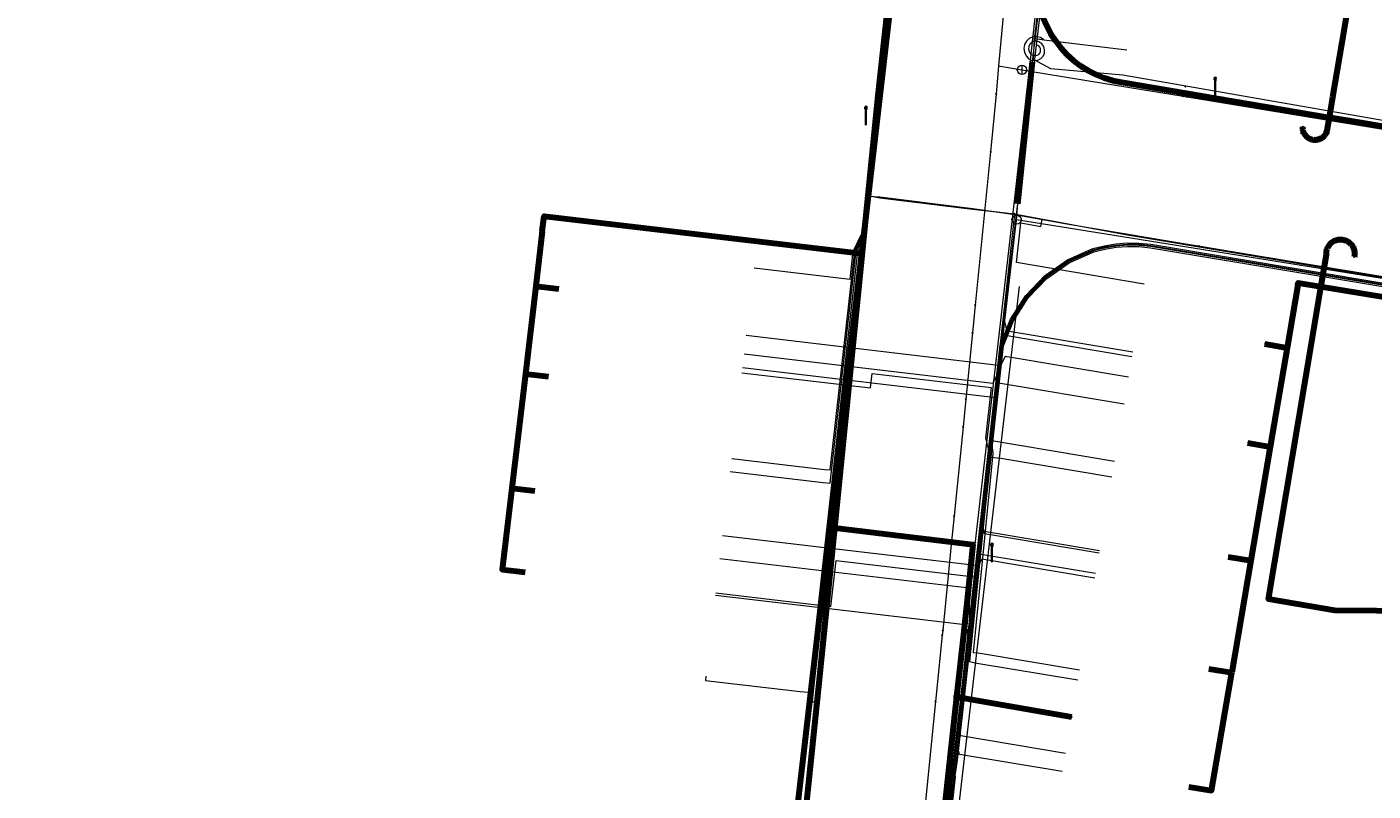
# Model space of a CAD drawing. Extents: x 152558 to 154479, y 462974 to 463683.
# Tile 68 of 256: x 152935 to 152993, y 463405 to 463438. Entities that reach past the tile are written whole.
import ezdxf
from ezdxf.enums import TextEntityAlignment as Align
from ezdxf.lldxf.tags import DXFTag

# ---------------------------------------------------------------- set-up
doc = ezdxf.new("R2010")
doc.units = 0
doc.header["$LTSCALE"] = 0.2
doc.layers.get('0').update_dxf_attribs({"linetype": 'CONTINUOUS'})
for name, color, linetype, lineweight in [('B-RO-KL-DATA_COAXIAAL_7_ZIGGO BV-G', 90, 'KL-DATA-N', 18), ('B-RO-KL-DATA_EUROFIBER NEDERLAND BV-G', 90, 'KL-DATA-N', 18), ('B-RO-KL-DATA_HULPSTUK_KPN BV-S', 90, 'CONTINUOUS', 25), ('B-RO-KL-DATA_HULPSTUK_REGGEFIBER OPERATOR BV-S', 90, 'CONTINUOUS', 25), ('B-RO-KL-DATA_KABELBED_KPN BV-G', 90, 'CONTINUOUS', 100), ('B-RO-KL-DATA_KABELBED_ZIGGO BV-G', 90, 'CONTINUOUS', 100), ('B-RO-KL-DATA_REGGEFIBER OPERATOR BV-G', 90, 'KL-DATA-N', 18), ('B-RO-KL-ET_LS_400 V_STEDIN NETBEHEER BV-G', 190, 'KL-LS-N', 18), ('B-RO-KL-ET_LS_GEMEENTE AMERSFOORT-S', 190, 'CONTINUOUS', 25), ('B-RO-KL-ET_MS_10 KV_STEDIN NETBEHEER BV-G', 130, 'KL-MS-N', 18), ('B-RO-KL-GAS_LD_ASBESTCEMENT_124_0.1 BAR_STEDIN NETBEHEER BV-G', 50, 'KL-GAS-LD-N', 18), ('B-RO-KL-GAS_LD_HULPSTUK_STEDIN NETBEHEER BV-S', 50, 'CONTINUOUS', 25), ('B-RO-KL-GAS_LD_KOPER_22_0.1 BAR_STEDIN NETBEHEER BV-G', 50, 'KL-GAS-LD-N', 18), ('B-RO-KL-GAS_LD_MANTELBUIS_ASBESTCEMENT_124_STEDIN NETBEHEER BV-G', 50, 'CONTINUOUS', 100), ('B-RO-KL-GAS_LD_PE_32_0.1 BAR_STEDIN NETBEHEER BV-G', 50, 'KL-GAS-LD-N', 18), ('B-RO-KL-GAS_LD_PVC_63_0.1 BAR_STEDIN NETBEHEER BV-G', 50, 'KL-GAS-LD-N', 18), ('B-RO-KL-WATER_100_VITENS-G', 170, 'KL-WATER-N', 18), ('B-RO-KL-WATER_HULPSTUK_VITENS-S', 170, 'CONTINUOUS', 25)]:
    doc.layers.add(name, color=color, linetype=linetype, lineweight=lineweight)
doc.styles.add('NLCS-ISO', font='NLCS-ISO.ttf')
tags = doc.linetypes.add('KL-DATA-N', pattern='A,4,-1,[101,NLCS.SHX,S=0.5,R=0,X=0,Y=0],-1,4,-1,["D",Standard,S=1,R=0,X=-0.25,Y=-0.5],-1.5', length=12.5).pattern_tags.tags
tags[18] = DXFTag(74, 10)
tags = doc.linetypes.add('KL-GAS-LD-N', pattern='A,4,-1,[69,NLCS.SHX,S=0.5,R=0,X=0,Y=0],-1,4,-1,["L",Standard,S=1,R=0,X=0.25,Y=-0.5],-2', length=13).pattern_tags.tags
tags[18] = DXFTag(74, 10)
tags = doc.linetypes.add('KL-LS-N', pattern='A,4,-1,[103,NLCS.SHX,S=0.75,R=0,X=0,Y=0],-1,4,-1,["L",Standard,S=1,R=0,X=0,Y=-0.5],-2', length=13).pattern_tags.tags
tags[18] = DXFTag(74, 10)
tags = doc.linetypes.add('KL-MS-N', pattern='A,4,-1,[103,NLCS.SHX,S=0.75,R=0,X=0,Y=0],-1,4,-1,["M",Standard,S=1,R=0,X=0,Y=-0.5],-2', length=13).pattern_tags.tags
tags[18] = DXFTag(74, 10)
doc.linetypes.add('KL-WATER-N', pattern='A,7,-0.5,[168,NLCS.SHX,S=0.75,R=0,X=0.75,Y=0],-2', length=9.5)

# ---------------------------------------------------------------- blocks, each defined once
blk = doc.blocks.new('SKL-WTB_HULP_T STUK-SO')
at = {"color": 0, "linetype": 'ByBlock', "lineweight": 18}
blk.add_circle((0, 0), 1, dxfattribs=at)
at = {"color": 0, "linetype": 'ByBlock', "lineweight": -2, "style": 'NLCS-ISO'}
blk.add_text('T', height=1, dxfattribs=at).set_placement((0, 0), align=Align.MIDDLE_CENTER)
at = {"color": 0, "linetype": 'ByBlock', "lineweight": 18, "style": 'NLCS-ISO', "flags": 1}
for tag, p in [('TYPE', (1.5, 0)), ('OMSCHRIJVING', (1.5, -3)), ('LABEL', (1.5, -1.5))]:
    blk.add_attdef(tag, p, '', height=1, dxfattribs=at)
blk = doc.blocks.new('SKL-WTB_HULP_OVERIG-SO')
at = {"color": 0, "linetype": 'ByBlock', "lineweight": 18}
for points in [[(-0.14, 0.14), (0.14, -0.14)], [(0.14, 0.14), (-0.14, -0.14)]]:
    blk.add_lwpolyline(points, dxfattribs=at)
at = {"color": 0, "linetype": 'ByBlock', "lineweight": 18, "style": 'NLCS-ISO', "flags": 1}
for tag, p in [('TYPE', (1.5, 0)), ('OMSCHRIJVING', (1.5, -3)), ('LABEL', (1.5, -1.5))]:
    blk.add_attdef(tag, p, '', height=1, dxfattribs=at)
blk = doc.blocks.new('SKL-WTB_HULP_AFSLUITER-SO')
at = {"color": 0, "linetype": 'ByBlock', "lineweight": 18}
blk.add_lwpolyline([(0, 0.8), (0, -0.8)], dxfattribs=at)
blk.add_circle((0, 0), 1, dxfattribs=at)
at = {"color": 0, "linetype": 'ByBlock', "lineweight": 18, "style": 'NLCS-ISO', "flags": 1}
for tag, p in [('TYPE', (1.5, 0)), ('OMSCHRIJVING', (1.5, -3)), ('LABEL', (1.5, -1.5))]:
    blk.add_attdef(tag, p, '', height=1, dxfattribs=at)
blk = doc.blocks.new('SKL-WTB_HULP_MOF-SO')
at = {"linetype": 'ByBlock', "lineweight": 18}
h = blk.add_hatch(color=0, dxfattribs=at)
h.dxf.hatch_style = 1
h.paths.add_polyline_path([(-0.5625, 0, 1), (0.5625, 0, 1)])
at = {"color": 0, "linetype": 'ByBlock', "lineweight": 18}
blk.add_circle((0, 0), 0.5625, dxfattribs=at)
at = {"color": 0, "linetype": 'ByBlock', "lineweight": 18, "style": 'NLCS-ISO', "flags": 1}
for tag, p in [('TYPE', (1.5, 0)), ('OMSCHRIJVING', (1.5, -3)), ('LABEL', (1.5, -1.5))]:
    blk.add_attdef(tag, p, '', height=1, dxfattribs=at)
blk = doc.blocks.new('SKL-ET_LS_MAST-SO')
for p, q in [((-0.05, 2.07), (0.05, 2.07)), ((-0.05, -2), (0.05, -2))]:
    blk.add_line(p, q)
for points in [[(-0.18, 1.76), (-0.22, 1.76), (-0.22, 1.84), (-0.18, 1.84), (-0.18, 1.79)], [(-0.18, 1.49), (-0.22, 1.49), (-0.22, 1.57), (-0.18, 1.57), (-0.18, 1.52)], [(-0.18, 1.79), (-0.05, 1.79)], [(-0.18, 1.76), (-0.05, 1.76)], [(-0.18, 1.52), (-0.05, 1.52)], [(-0.18, 1.49), (-0.05, 1.49)], [(-0.05, -2), (-0.05, 2.07)], [(0.05, -2), (0.05, 2.07)], [(0.18, 1.92), (0.05, 1.92)], [(0.18, 1.89), (0.05, 1.89)], [(0.18, 1.66), (0.05, 1.66)], [(0.18, 1.63), (0.05, 1.63)], [(0.18, 1.39), (0.05, 1.39)], [(0.18, 1.36), (0.05, 1.36)], [(0.18, 1.89), (0.22, 1.89), (0.22, 1.97), (0.18, 1.97), (0.18, 1.92)], [(0.18, 1.63), (0.22, 1.63), (0.22, 1.71), (0.18, 1.71), (0.18, 1.66)], [(0.18, 1.36), (0.22, 1.36), (0.22, 1.44), (0.18, 1.44), (0.18, 1.39)]]:
    blk.add_lwpolyline(points)

msp = doc.modelspace()

# ---------------------------------------------------------------- linework, layer by layer
at = {"layer": 'B-RO-KL-DATA_COAXIAAL_7_ZIGGO BV-G', "flags": 128}
for points in [[(152977.688, 463468.717), (152977.536, 463468.127), (152977.322, 463467.299), (152976.855, 463465.489), (152976.556, 463464.332), (152971.731, 463451.102), (152972.031, 463450.969), (152972.351, 463450.745), (152972.621, 463450.463), (152972.831, 463450.135), (152972.973, 463449.771), (152973.024, 463449.489), (152973.042, 463449.387), (152973.036, 463448.998), (152972.512, 463444.478), (152971.936, 463439.516), (152970.621, 463428.184), (152956.888, 463429.809), (152956.809, 463429.147), (152956.528, 463426.774), (152956.081, 463422.992), (152955.496, 463418.048), (152955.08, 463414.528), (152956.073, 463414.411)], [(152977.688, 463468.717), (152977.536, 463468.127), (152977.322, 463467.299), (152976.855, 463465.489), (152976.556, 463464.332), (152971.731, 463451.102), (152972.031, 463450.969), (152972.351, 463450.745), (152972.621, 463450.463), (152972.831, 463450.135), (152972.973, 463449.771), (152973.024, 463449.489), (152973.042, 463449.387), (152973.036, 463448.998), (152972.512, 463444.478), (152971.936, 463439.516), (152970.621, 463428.184), (152956.888, 463429.809), (152956.809, 463429.147), (152956.528, 463426.774), (152956.081, 463422.992), (152955.496, 463418.048), (152956.489, 463417.93)], [(152977.688, 463468.717), (152977.536, 463468.127), (152977.322, 463467.299), (152976.855, 463465.489), (152976.556, 463464.332), (152971.731, 463451.102), (152972.031, 463450.969), (152972.351, 463450.745), (152972.621, 463450.463), (152972.831, 463450.135), (152972.973, 463449.771), (152973.024, 463449.489), (152973.042, 463449.387), (152973.036, 463448.998), (152972.512, 463444.478), (152971.936, 463439.516), (152970.621, 463428.184), (152956.888, 463429.809), (152956.809, 463429.147), (152956.528, 463426.774), (152956.081, 463422.992), (152957.074, 463422.874)], [(152977.688, 463468.717), (152977.536, 463468.127), (152977.322, 463467.299), (152976.855, 463465.489), (152976.556, 463464.332), (152971.731, 463451.102), (152972.031, 463450.969), (152972.351, 463450.745), (152972.621, 463450.463), (152972.831, 463450.135), (152972.973, 463449.771), (152973.024, 463449.489), (152973.042, 463449.387), (152973.036, 463448.998), (152972.512, 463444.478), (152971.936, 463439.516), (152970.621, 463428.184), (152956.888, 463429.809), (152956.809, 463429.147), (152956.528, 463426.774), (152957.521, 463426.657)], [(152984.747, 463405.134), (152985.733, 463404.966), (152986.604, 463410.069), (152987.431, 463414.912), (152988.271, 463419.832), (152989.002, 463424.111), (152989.464, 463426.815), (152989.482, 463426.922), (152994.131, 463426.16), (152997.009, 463425.689), (153000, 463425.2), (153001.51, 463424.953), (153002.145, 463424.729)], [(153002.145, 463424.729), (153001.51, 463424.953), (153000, 463425.2), (152997.009, 463425.689), (152994.131, 463426.16), (152989.482, 463426.922), (152989.464, 463426.815), (152989.002, 463424.111), (152988.271, 463419.832), (152987.431, 463414.912), (152986.604, 463410.069), (152985.618, 463410.237)], [(152986.445, 463415.08), (152987.431, 463414.912), (152988.271, 463419.832), (152989.002, 463424.111), (152989.464, 463426.815), (152989.482, 463426.922), (152994.131, 463426.16), (152997.009, 463425.689), (153000, 463425.2), (153001.51, 463424.953), (153002.145, 463424.729)], [(152987.285, 463420.001), (152988.271, 463419.832), (152989.002, 463424.111), (152989.464, 463426.815), (152989.482, 463426.922), (152994.131, 463426.16), (152997.009, 463425.689), (153000, 463425.2), (153001.51, 463424.953), (153002.145, 463424.729)], [(153002.145, 463424.729), (153001.51, 463424.953), (153000, 463425.2), (152997.009, 463425.689), (152994.131, 463426.16), (152989.482, 463426.922), (152989.464, 463426.815), (152989.002, 463424.111), (152988.015, 463424.279)]]:
    msp.add_lwpolyline(points, dxfattribs=at)
at = {"layer": 'B-RO-KL-DATA_EUROFIBER NEDERLAND BV-G', "flags": 128}
for points in [[(152571.462, 463494.696), (152614, 463485.4), (152615.1, 463482.7), (152678.5, 463464.8), (152679.7, 463464.8), (152685.6, 463462.8), (152698, 463459.2), (152703.7, 463457.3), (152720.1, 463452.4), (152731.7, 463448.8), (152732.3, 463448.7), (152740.2, 463446.1), (152747.8, 463444.1), (152751.2, 463443), (152751.7, 463443.2), (152755.2, 463454.3), (152761, 463474.3), (152761.9, 463477.7), (152762.9, 463480.9), (152763.8, 463484.5), (152767, 463494.7), (152767.9, 463498.1), (152771.4, 463509.8), (152772.7, 463513.8), (152773, 463514.2), (152773.3, 463514.3), (152777.9, 463512.9), (152778.3, 463513.1), (152778.7, 463514.1), (152780, 463518.5), (152780.5, 463519), (152783.3, 463520.1), (152784, 463520), (152812.4, 463511.4), (152827.7, 463506.6), (152828.9, 463505.7), (152831, 463500.9), (152829.3, 463495.1), (152829.5, 463494.3), (152830.2, 463493.2), (152831.6, 463490.5), (152832.5, 463489.4), (152849.6, 463484.1), (152851.2, 463483.7), (152861.1, 463480.6), (152863.2, 463479.8), (152867, 463476.5), (152873.3, 463475), (152874.7, 463474.9), (152876.8, 463474.9), (152881.9, 463474), (152891.4, 463471.3), (152897.6, 463470.1), (152916, 463466.8), (152936.3, 463462.9), (152942.5, 463461), (152953.3, 463457.5), (152965.2, 463453.3), (152966.3, 463453.1), (152970.6, 463451.7), (152972.3, 463451), (152973.1, 463450), (152970.9, 463430.7), (152971.4, 463430.6), (152977.2, 463429.9), (152982.1, 463429), (152996.4, 463426.6), (153020, 463422.8), (153038, 463419.8), (153049.2, 463418), (153058.3, 463416.6), (153059.7, 463417.6), (153063.1, 463420.1), (153066.7, 463423.6), (153085.6, 463442.6), (153093.4, 463450.7), (153096, 463452.3), (153099.1, 463449.1), (153103.8, 463442.4), (153107.1, 463435.7), (153107.4, 463434.8), (153109.9, 463428.3), (153112, 463421.3), (153112.9, 463413.6), (153112.9, 463407.3), (153113.3, 463406.2), (153113.1, 463402.8), (153112.1, 463396.3), (153110.6, 463390.3), (153110.2, 463388.1), (153111.1, 463387.4), (153112.3, 463387), (153118.7, 463385.3), (153121.5, 463384.9)], [(152936.5, 463462.8), (152942.5, 463461), (152953.3, 463457.5), (152965.2, 463453.3), (152966.3, 463453.1), (152970.6, 463451.7), (152972.3, 463451), (152973.1, 463450), (152972.4, 463444.2), (152970.9, 463430.7), (152971.4, 463430.6), (152975.4, 463430.1), (152977.2, 463429.9), (152982.1, 463429), (152996.4, 463426.6), (153014, 463423.8), (153020, 463422.8), (153038, 463419.8), (153049.2, 463418), (153055.9, 463417), (153058.3, 463416.6), (153059.7, 463417.6), (153063.1, 463420.1), (153066.7, 463423.6), (153075.7, 463432.6), (153085.6, 463442.6), (153093.4, 463450.7), (153096, 463452.3), (153099.1, 463449.1), (153103.5, 463442.9), (153103.8, 463442.4), (153107.1, 463435.7), (153107.4, 463434.8), (153109.9, 463428.3), (153112, 463421.3), (153112.9, 463413.6), (153112.9, 463411.3), (153112.9, 463407.3), (153113.3, 463406.2), (153113.1, 463402.8), (153112.9, 463401.5), (153112.1, 463396.3), (153110.6, 463390.3), (153110.2, 463388.1), (153111.1, 463387.4), (153112.3, 463387), (153117.1, 463385.7), (153118.7, 463385.3), (153121.5, 463384.9)]]:
    msp.add_lwpolyline(points, dxfattribs=at)
at = {"layer": 'B-RO-KL-DATA_KABELBED_KPN BV-G', "flags": 128}
for points in [[(152994.567, 463447.233), (152993.077, 463447.49), (152991.368, 463437.303), (152990.964, 463434.947)], [(152969.45, 463416.325), (152969.45, 463416.326), (152971.326, 463435.006), (152972.621, 463446.895)], [(152979.143, 463446.047), (152978.234, 463440.661), (152978.187, 463440.28), (152978.173, 463439.896), (152978.192, 463439.513), (152978.245, 463439.133), (152978.331, 463438.758), (152978.449, 463438.393), (152978.599, 463438.039), (152978.778, 463437.7), (152978.987, 463437.378), (152979.223, 463437.075), (152979.484, 463436.794), (152979.769, 463436.537), (152980.076, 463436.305), (152980.401, 463436.101), (152980.743, 463435.926), (152981.099, 463435.782), (152981.466, 463435.669), (152981.841, 463435.589), (152990.815, 463434.073)], [(152990.964, 463434.947), (152990.815, 463434.073)], [(152990.815, 463434.073), (152990.719, 463433.49), (152990.706, 463433.446), (152990.688, 463433.403), (152990.668, 463433.362), (152990.643, 463433.323), (152990.615, 463433.286), (152990.585, 463433.251), (152990.551, 463433.22), (152990.515, 463433.191), (152990.476, 463433.166), (152990.435, 463433.144), (152990.393, 463433.126), (152990.349, 463433.112), (152990.304, 463433.101), (152990.258, 463433.094), (152990.212, 463433.092), (152990.166, 463433.093), (152990.12, 463433.099), (152990.075, 463433.108), (152990.031, 463433.122), (152989.988, 463433.139), (152989.947, 463433.16), (152989.907, 463433.184), (152989.871, 463433.212), (152989.836, 463433.242), (152989.805, 463433.276), (152989.776, 463433.312), (152989.751, 463433.351), (152989.729, 463433.392), (152989.711, 463433.434), (152989.696, 463433.478), (152989.686, 463433.523), (152989.679, 463433.569), (152989.677, 463433.615), (152989.678, 463433.661)], [(153034.729, 463426.581), (153034.338, 463426.648), (153000, 463432.508), (152992.302, 463433.822), (152990.815, 463434.073)], [(152990.444, 463426.638), (152990.696, 463428.149), (152990.695, 463428.203), (152990.699, 463428.256), (152990.708, 463428.309), (152990.721, 463428.361), (152990.739, 463428.411), (152990.761, 463428.46), (152990.787, 463428.506), (152990.818, 463428.551), (152990.852, 463428.592), (152990.889, 463428.63), (152990.93, 463428.665), (152990.973, 463428.696), (152991.02, 463428.723), (152991.068, 463428.746), (152991.118, 463428.765), (152991.17, 463428.779), (152991.222, 463428.788), (152991.276, 463428.793), (152991.329, 463428.794), (152991.382, 463428.789), (152991.435, 463428.78), (152991.487, 463428.767), (152991.537, 463428.749), (152991.586, 463428.726), (152991.632, 463428.7), (152991.676, 463428.669), (152991.717, 463428.635), (152991.755, 463428.597), (152991.79, 463428.556), (152991.821, 463428.512), (152991.847, 463428.466), (152991.87, 463428.417), (152991.888, 463428.367), (152991.902, 463428.316), (152991.911, 463428.263), (152991.916, 463428.21), (152991.916, 463428.156), (152991.911, 463428.103), (152991.902, 463428.05)], [(152991.06, 463412.758), (152988.197, 463413.249), (152990.011, 463424.04), (152990.444, 463426.638)], [(152960.11, 463380.816), (152960.485, 463380.721), (152960.867, 463380.658), (152961.252, 463380.628), (152961.639, 463380.632), (152962.024, 463380.668), (152962.405, 463380.738), (152962.778, 463380.839), (152963.141, 463380.972), (152963.491, 463381.136), (152963.826, 463381.329), (152964.144, 463381.551), (152964.441, 463381.798), (152964.716, 463382.07), (152964.966, 463382.365), (152965.191, 463382.68), (152965.388, 463383.013), (152965.555, 463383.361), (152965.692, 463383.723), (152966.033, 463385.105), (152966.736, 463389.913), (152968.749, 463409.341), (152969.45, 463416.325)], [(152969.45, 463416.326), (152975.422, 463415.608), (152975.172, 463413.194), (152975.011, 463411.719)], [(153001.124, 463412.673), (153000, 463412.682), (152991.082, 463412.755), (152991.06, 463412.758)], [(152975.011, 463411.719), (152974.717, 463409.022), (152972.862, 463392.002)], [(152974.717, 463409.022), (152979.681, 463408.155)]]:
    msp.add_lwpolyline(points, dxfattribs=at)
at = {"layer": 'B-RO-KL-DATA_KABELBED_ZIGGO BV-G', "flags": 128}
for points in [[(152970.621, 463428.184), (152972.512, 463444.478)], [(152956.809, 463429.147), (152956.888, 463429.809), (152970.621, 463428.184)], [(152956.809, 463429.147), (152956.528, 463426.774)], [(152967.192, 463398.627), (152970.621, 463428.184)], [(152956.528, 463426.774), (152956.081, 463422.992)], [(152956.528, 463426.774), (152957.521, 463426.657)], [(152989.464, 463426.815), (152989.002, 463424.111)], [(152989.464, 463426.815), (152989.482, 463426.922), (152994.131, 463426.16)], [(152988.015, 463424.279), (152989.002, 463424.111)], [(152989.002, 463424.111), (152988.271, 463419.832)], [(152956.081, 463422.992), (152955.496, 463418.048)], [(152956.081, 463422.992), (152957.074, 463422.874)], [(152987.285, 463420.001), (152988.271, 463419.832)], [(152988.271, 463419.832), (152987.431, 463414.912)], [(152955.496, 463418.048), (152955.08, 463414.528), (152956.073, 463414.411)], [(152955.496, 463418.048), (152956.489, 463417.93)], [(152986.445, 463415.08), (152987.431, 463414.912)], [(152987.431, 463414.912), (152986.604, 463410.069)], [(152984.747, 463405.134), (152985.733, 463404.966), (152986.604, 463410.069)], [(152985.618, 463410.237), (152986.604, 463410.069)]]:
    msp.add_lwpolyline(points, dxfattribs=at)
at = {"layer": 'B-RO-KL-DATA_REGGEFIBER OPERATOR BV-G', "flags": 128}
for points in [[(152829.869, 463526.12), (152831.488, 463525.4), (152832.122, 463524.819), (152832.543, 463524.465), (152832.827, 463523.923), (152832.829, 463523.063), (152830.408, 463514.407), (152829.119, 463511.38), (152828.623, 463509.999), (152827.817, 463506.864), (152827.702, 463506.587), (152828.928, 463505.685), (152830.954, 463500.893), (152830.56, 463499.357), (152829.265, 463495.066), (152829.483, 463494.349), (152830.154, 463493.152), (152831.575, 463490.473), (152832.213, 463489.734), (152832.543, 463489.443), (152841.218, 463486.779), (152841.666, 463486.614), (152849.617, 463484.149), (152861.117, 463480.57), (152863.233, 463479.848), (152864.067, 463478.982), (152866.556, 463476.86), (152867.025, 463476.476), (152873.347, 463474.963), (152874.723, 463474.861), (152876.826, 463474.903), (152879.116, 463474.523), (152881.884, 463473.956), (152886.485, 463472.754), (152890.835, 463471.518), (152891.443, 463471.289), (152897.607, 463470.079), (152906.664, 463468.479), (152916.044, 463466.809), (152924.14, 463465.167), (152932.324, 463463.605), (152936.267, 463462.922), (152942.479, 463461.022), (152953.275, 463457.463), (152965.214, 463453.343), (152966.286, 463453.145), (152970.614, 463451.703), (152972.043, 463451.075), (152973.079, 463450.04), (152972.422, 463444.249), (152970.913, 463430.665), (152971.397, 463430.636), (152975.421, 463430.131), (152977.233, 463429.872), (152978.917, 463429.569), (152979.483, 463429.47), (152983.157, 463428.857), (152996.428, 463426.649), (153013.999, 463423.805), (153020.003, 463422.786), (153038.022, 463419.826), (153049.211, 463418.019), (153055.896, 463416.964), (153058.292, 463416.647), (153059.739, 463417.607), (153063.097, 463420.059), (153066.652, 463423.589), (153075.688, 463432.635), (153085.555, 463442.598), (153093.411, 463450.749), (153096.581, 463452.576)], [(152982.255, 463488.436), (152981.72, 463487.934), (152988.344, 463486.001), (152985.267, 463474.068), (152981.969, 463461.447), (152981.605, 463459.9), (152979.544, 463449.652), (152978.921, 463444.426), (152978.066, 463437.444), (152978.023, 463436.585), (152978.769, 463436.182), (152981.895, 463435.911), (152997.672, 463433.165), (152998.379, 463437.132), (152999.366, 463437.61), (153017.206, 463434.689), (153025.889, 463433.224), (153035.057, 463431.464), (153035.505, 463431.224), (153034.919, 463426.394), (153040.262, 463425.562), (153045.604, 463424.728), (153050.947, 463423.894), (153056.289, 463423.059), (153058.998, 463424.366), (153061.772, 463427.182), (153075.799, 463441.453), (153078.748, 463444.469), (153085.924, 463452.306), (153087.639, 463453.631), (153089.199, 463455.054), (153092.742, 463456.937)], [(152970.913, 463430.665), (152972.422, 463444.249), (152973.079, 463450.04), (152972.043, 463451.075), (152970.614, 463451.703), (152966.286, 463453.145), (152965.214, 463453.343), (152953.275, 463457.463), (152942.479, 463461.022), (152936.974, 463462.706)], [(152981.605, 463459.9), (152979.544, 463449.652), (152978.921, 463444.426), (152978.066, 463437.444), (152978.023, 463436.585), (152978.769, 463436.182), (152981.895, 463435.911), (152997.672, 463433.165), (152998.379, 463437.132), (152999.366, 463437.61), (153017.206, 463434.689), (153025.889, 463433.224), (153035.057, 463431.464), (153035.505, 463431.224), (153034.919, 463426.394), (153035.657, 463426.279)], [(152971.955, 463378.576), (152971.396, 463379.057), (152971.61, 463380.581), (152971.783, 463382.721), (152973.751, 463400.543), (152974.188, 463401.303), (152974.669, 463405.559), (152974.485, 463406.564), (152977.088, 463429.307), (152977.943, 463436.799), (152979.347, 463449.765), (152979.555, 463451.154)], [(152978.486, 463437.431), (152978.344, 463437.522), (152978.181, 463437.562), (152978.013, 463437.548), (152977.858, 463437.482), (152977.733, 463437.369), (152977.651, 463437.222), (152977.62, 463437.056), (152977.643, 463436.89), (152977.719, 463436.74), (152977.812, 463436.628), (152977.937, 463436.553), (152978.08, 463436.525), (152978.224, 463436.546), (152978.353, 463436.614), (152978.452, 463436.721), (152978.509, 463436.855), (152978.519, 463437), (152978.479, 463437.14), (152978.395, 463437.259), (152978.276, 463437.343), (152978.169, 463437.372), (152978.058, 463437.362), (152977.958, 463437.316), (152977.879, 463437.237), (152977.832, 463437.137), (152977.822, 463437.026), (152977.85, 463436.919), (152977.913, 463436.827), (152978.004, 463436.763), (152978.069, 463436.744), (152978.138, 463436.743), (152978.204, 463436.762), (152978.262, 463436.798), (152978.307, 463436.849), (152978.336, 463436.911), (152978.346, 463436.979), (152978.337, 463437.046), (152978.309, 463437.109), (152978.265, 463437.161), (152978.209, 463437.198)], [(152978.066, 463437.444), (152978.116, 463437.477), (152978.486, 463437.431)], [(152978.486, 463437.431), (152982.077, 463436.992)], [(152968.494, 463408.841), (152970.622, 463429.051), (152970.913, 463430.665)], [(152970.913, 463430.665), (152971.397, 463430.636), (152975.421, 463430.131), (152977.233, 463429.872)], [(152976.184, 463420.431), (152976.409, 463422.449), (152977.233, 463429.872)], [(152977.233, 463429.872), (152978.917, 463429.569)], [(152982.825, 463426.869), (152977.304, 463427.796), (152977.492, 463429.519), (152978.362, 463429.361), (152978.42, 463429.658)], [(152978.917, 463429.569), (152979.483, 463429.47)], [(152963.88, 463409.92), (152963.858, 463409.735), (152967.95, 463409.25), (152968.33, 463409.218), (152970.441, 463428.29), (152970.622, 463429.051)], [(152964.928, 463418.76), (152968.944, 463418.284), (152969.258, 463418.255), (152970.372, 463428.3), (152970.622, 463429.051)], [(152964.995, 463419.331), (152969.005, 463418.856), (152969.245, 463418.831), (152970.321, 463428.307), (152970.622, 463429.051)], [(152965.971, 463427.563), (152969.985, 463427.087), (152970.112, 463427.074), (152970.239, 463428.27), (152970.622, 463429.051)], [(152979.483, 463429.47), (152983.157, 463428.857), (152996.428, 463426.649), (153013.999, 463423.805), (153020.003, 463422.786), (153029.788, 463421.179)], [(152976.184, 463420.431), (152976.19, 463419.579), (152975.271, 463410.548), (152975.595, 463410.483), (152979.951, 463409.751)], [(152976.184, 463420.431), (152976.279, 463419.545), (152975.434, 463410.941), (152975.644, 463410.919), (152980.023, 463410.183)], [(152976.15, 463420.122), (152976.184, 463420.431)], [(152976.07, 463419.403), (152976.15, 463420.122)], [(152976.15, 463420.122), (152981.54, 463419.217)], [(152974.483, 463405.15), (152976.07, 463419.403)], [(152976.07, 463419.403), (152976.632, 463419.341), (152981.426, 463418.536)]]:
    msp.add_lwpolyline(points, dxfattribs=at)
at = {"layer": 'B-RO-KL-ET_LS_400 V_STEDIN NETBEHEER BV-G', "flags": 128}
for points in [[(152981.21, 463459.531), (152981.105, 463459.042), (152980.764, 463457.387), (152980.536, 463456.198), (152980.236, 463454.422), (152980.031, 463453.021), (152979.901, 463452.039), (152979.59, 463449.456), (152979.406, 463447.892), (152979.263, 463446.677), (152978.929, 463443.831), (152978.676, 463441.68), (152978.336, 463438.783), (152976.829, 463425.96), (152976.758, 463425.361), (152976.644, 463424.393), (152976.526, 463423.362), (152976.439, 463422.594), (152976.356, 463421.872), (152976.186, 463420.38), (152976.107, 463419.686), (152975.78, 463416.825), (152975.766, 463416.701), (152975.622, 463415.444), (152975.595, 463415.21), (152975.538, 463414.711), (152975.481, 463414.21), (152975.216, 463411.889), (152975.158, 463411.383), (152974.865, 463408.815), (152974.768, 463407.964), (152974.464, 463405.309), (152972.795, 463391.609), (152972.767, 463391.383), (152971.667, 463382.356), (152971.69, 463381.643), (152971.796, 463380.937), (152971.984, 463380.249), (152972.251, 463379.587), (152972.593, 463378.96)], [(152982.327, 463423.92), (152976.897, 463424.832), (152976.778, 463425.359), (152976.758, 463425.361)], [(152965.626, 463424.651), (152976.526, 463423.362)], [(152965.434, 463423.032), (152970.996, 463422.375), (152971.069, 463423), (152976.214, 463422.392), (152975.967, 463420.206), (152976.087, 463419.688), (152976.107, 463419.686)], [(152981.95, 463421.67), (152976.439, 463422.594)], [(152980.887, 463415.335), (152975.906, 463416.171), (152975.786, 463416.699), (152975.766, 463416.701)], [(152964.603, 463416.003), (152975.538, 463414.711)], [(152980.031, 463414.465), (152975.595, 463415.21)], [(152964.31, 463413.517), (152969.275, 463412.93), (152969.51, 463414.916), (152975.481, 463414.21)], [(152980.721, 463414.349), (152980.031, 463414.465)], [(152979.416, 463406.578), (152974.897, 463407.336), (152974.788, 463407.962), (152974.768, 463407.964)]]:
    msp.add_lwpolyline(points, dxfattribs=at)
at = {"layer": 'B-RO-KL-ET_MS_10 KV_STEDIN NETBEHEER BV-G', "flags": 128}
for points in [[(153022.741, 463459.208), (153022.872, 463460.246), (153022.808, 463460.463), (153022.675, 463460.638), (153022.588, 463460.705), (153022.386, 463460.788), (153022.167, 463460.795), (153021.959, 463460.726), (153021.868, 463460.665), (153021.724, 463460.502), (153017.528, 463452.813), (153002.084, 463455.378), (153000, 463444.401), (152999.408, 463440.896), (152997.217, 463426.745), (152997.151, 463426.547), (152997.021, 463426.384), (152996.842, 463426.277), (152996.742, 463426.248), (152996.532, 463426.244), (152983.096, 463428.49), (152982.6, 463428.538), (152982.102, 463428.542), (152981.606, 463428.505), (152981.114, 463428.425), (152980.631, 463428.304), (152979.552, 463427.826), (152978.585, 463427.149), (152977.768, 463426.296), (152977.132, 463425.302), (152976.699, 463424.203), (152974.703, 463406.286), (152974.183, 463402.811), (152972.572, 463389.204), (152971.571, 463379.823), (152971.516, 463379.657), (152971.428, 463379.504), (152971.313, 463379.371), (152971.174, 463379.262), (152971.017, 463379.183), (152970.847, 463379.135), (152970.672, 463379.121), (152970.497, 463379.141), (152959.493, 463380.82), (152930.701, 463386.217), (152911.138, 463389.651), (152893.939, 463394.657), (152838.989, 463411.837), (152831.628, 463413.928)], [(152972.317, 463379.326), (152972.291, 463379.382), (152971.946, 463379.851), (152971.516, 463380.242), (152972.472, 463389.216), (152974.085, 463402.827), (152974.603, 463406.298), (152976.601, 463424.227), (152977.042, 463425.348), (152977.69, 463426.358), (152978.519, 463427.225), (152979.502, 463427.914), (152980.599, 463428.398), (152981.094, 463428.523), (152981.594, 463428.605), (152982.098, 463428.642), (152982.606, 463428.638), (152983.11, 463428.59), (152996.541, 463426.343), (152996.629, 463426.337), (152996.801, 463426.369), (152996.951, 463426.459), (152997.061, 463426.595), (152997.118, 463426.76), (152999.31, 463440.912), (153000, 463444.998), (153001.967, 463455.296), (153017.582, 463452.703), (153021.809, 463460.448), (153021.931, 463460.587), (153022.092, 463460.675), (153022.181, 463460.696), (153022.365, 463460.69), (153022.534, 463460.62), (153022.669, 463460.496), (153022.752, 463460.332), (153022.771, 463460.242), (153022.643, 463459.223)], [(152974.936, 463375.379), (152972.895, 463375.746), (152972.788, 463375.814), (152972.693, 463375.899), (152972.616, 463376), (152972.558, 463376.114), (152972.521, 463376.236), (152972.507, 463376.362), (152972.516, 463376.489), (152972.651, 463377.119), (152972.746, 463377.7), (152972.724, 463378.286), (152972.588, 463378.857), (152972.344, 463379.391), (152971.999, 463379.866), (152971.569, 463380.265), (152972.522, 463389.21), (152974.134, 463402.819), (152974.653, 463406.292), (152976.65, 463424.215), (152977.087, 463425.325), (152977.729, 463426.327), (152978.552, 463427.187), (152979.527, 463427.87), (152980.615, 463428.351), (152981.104, 463428.474), (152981.6, 463428.555), (152982.1, 463428.592), (152982.603, 463428.588), (152983.103, 463428.54), (152996.539, 463426.293), (152996.731, 463426.297), (152996.909, 463426.366), (152996.987, 463426.423), (152997.106, 463426.572), (152997.167, 463426.753), (152999.359, 463440.904), (153000, 463444.7), (153002.008, 463455.239), (153017.609, 463452.648), (153021.851, 463460.421), (153021.962, 463460.548), (153022.108, 463460.627), (153022.271, 463460.651), (153022.434, 463460.616), (153022.507, 463460.578), (153022.629, 463460.466), (153022.704, 463460.318), (153022.72, 463460.24), (153022.593, 463459.229)], [(152972.622, 463389.198), (152974.232, 463402.803), (152974.753, 463406.28), (152976.748, 463424.191), (152977.177, 463425.279), (152977.807, 463426.265), (152978.618, 463427.111), (152979.577, 463427.782), (152980.647, 463428.257), (152981.124, 463428.376), (152981.612, 463428.455), (152982.104, 463428.492), (152982.597, 463428.488), (152983.089, 463428.44), (152996.524, 463426.196), (152996.751, 463426.2), (152996.961, 463426.281), (152997.131, 463426.429), (152997.239, 463426.627), (152997.265, 463426.737), (152999.457, 463440.888), (153000, 463444.103), (153002.125, 463455.321), (153017.555, 463452.758), (153021.767, 463460.475), (153021.826, 463460.556), (153021.983, 463460.682), (153022.174, 463460.746), (153022.376, 463460.739), (153022.561, 463460.662), (153022.641, 463460.601), (153022.763, 463460.441), (153022.822, 463460.244), (153022.693, 463459.215)]]:
    msp.add_lwpolyline(points, dxfattribs=at)
at = {"layer": 'B-RO-KL-GAS_LD_ASBESTCEMENT_124_0.1 BAR_STEDIN NETBEHEER BV-G', "flags": 128}
msp.add_lwpolyline([(152973.472, 463392.752), (152977.432, 463426.764)], dxfattribs=at)
at = {"layer": 'B-RO-KL-GAS_LD_KOPER_22_0.1 BAR_STEDIN NETBEHEER BV-G', "flags": 128}
for points in [[(152982.294, 463423.722), (152976.725, 463424.658)], [(152965.532, 463423.857), (152976.282, 463422.585), (152976.539, 463423.058)], [(152982.145, 463422.835), (152976.818, 463423.728), (152976.563, 463423.263)], [(152965.461, 463423.261), (152976.411, 463421.966)], [(152980.87, 463415.236), (152975.927, 463416.067), (152975.786, 463416.598)], [(152964.486, 463415.007), (152975.26, 463413.734), (152975.267, 463412.017)], [(152980.688, 463414.152), (152975.802, 463414.967), (152975.549, 463414.509)], [(152964.298, 463413.418), (152975.08, 463412.143), (152975.222, 463411.621)]]:
    msp.add_lwpolyline(points, dxfattribs=at)
at = {"layer": 'B-RO-KL-GAS_LD_MANTELBUIS_ASBESTCEMENT_124_STEDIN NETBEHEER BV-G', "flags": 128}
msp.add_lwpolyline([(152977.358, 463430.339), (152977.994, 463436.481)], dxfattribs=at)
at = {"layer": 'B-RO-KL-GAS_LD_PE_32_0.1 BAR_STEDIN NETBEHEER BV-G', "flags": 128}
msp.add_lwpolyline([(152979.284, 463405.789), (152974.846, 463406.533), (152974.705, 463407.063)], dxfattribs=at)
at = {"layer": 'B-RO-KL-GAS_LD_PVC_63_0.1 BAR_STEDIN NETBEHEER BV-G', "flags": 128}
for points in [[(152977.309, 463429.652), (152993.826, 463427.011), (153001.827, 463425.675), (153002.616, 463425.55), (153006.036, 463425.008), (153007.372, 463424.796), (153008.164, 463424.671), (153010.202, 463424.348), (153010.655, 463424.276), (153011.979, 463424.056), (153014.398, 463423.646), (153015.699, 463423.425), (153018.954, 463422.873), (153018.983, 463422.868), (153019.248, 463422.823), (153020.63, 463422.588), (153023.181, 463422.156), (153024.582, 463421.918), (153026.95, 463421.517), (153027.936, 463421.35), (153028.289, 463421.29), (153029.57, 463421.064), (153032.411, 463420.538), (153034.142, 463420.218), (153034.732, 463420.109), (153037.06, 463419.679), (153039.497, 463419.248), (153040.68, 463419.044), (153041.826, 463418.855), (153043.173, 463418.633), (153043.863, 463418.519), (153046.569, 463418.072), (153050.34, 463417.45), (153051.161, 463417.293), (153051.722, 463417.185), (153053.52, 463416.886), (153054.154, 463416.804), (153056.007, 463416.559), (153058.649, 463416.878), (153059.208, 463416.943), (153059.496, 463417.089), (153060.007, 463417.345), (153061.825, 463418.257), (153063.606, 463420.076), (153064.095, 463420.576), (153065.354, 463421.86), (153068.493, 463425.063), (153069.798, 463426.394), (153070.122, 463426.725), (153070.218, 463426.823), (153070.626, 463427.24), (153070.473, 463427.39), (153070.169, 463427.756), (153066.556, 463431.371), (153067.166, 463431.999), (153067.223, 463432.058), (153068.23, 463433.103), (153069.971, 463434.91), (153070.595, 463435.558), (153071.983, 463436.998), (153079.238, 463444.527), (153090.913, 463456.705), (153091.755, 463457.63)], [(152977.309, 463429.652), (152977.356, 463430.339), (152977.994, 463436.481), (152978.329, 463439.245), (152978.609, 463441.49), (152978.683, 463442.087), (152978.901, 463443.831), (152979.146, 463445.796), (152979.364, 463447.368), (152979.666, 463449.546), (152979.716, 463449.903)], [(152971.627, 463379.443), (152971.742, 463380.351), (152973.051, 463392.332), (152973.054, 463392.358), (152974.685, 463406.884), (152974.705, 463407.063), (152975.083, 463410.395), (152975.222, 463411.621), (152975.229, 463411.682), (152975.267, 463412.017), (152975.549, 463414.509), (152975.605, 463414.999), (152975.786, 463416.598), (152975.827, 463416.958), (152976.194, 463420.104), (152976.327, 463421.247), (152976.411, 463421.966), (152976.539, 463423.058), (152976.563, 463423.263), (152976.679, 463424.26), (152976.725, 463424.658), (152977.001, 463427.018), (152977.309, 463429.652)]]:
    msp.add_lwpolyline(points, dxfattribs=at)
at = {"layer": 'B-RO-KL-WATER_100_VITENS-G', "flags": 128}
for points in [[(152977.908, 463451.033), (152977.613, 463447.876), (152976.533, 463436.297)], [(152976.533, 463436.297), (152976.419, 463435.071)], [(152976.533, 463436.297), (152977.539, 463436.132)], [(152977.539, 463436.132), (152980.34, 463435.672), (152984.505, 463434.987), (152984.678, 463434.958), (152996.985, 463432.936)], [(152976.419, 463435.071), (152976.187, 463432.582)], [(152976.187, 463432.582), (152975.523, 463425.948), (152975.404, 463424.758), (152975.117, 463421.891), (152974.997, 463420.698), (152974.61, 463416.841), (152974.501, 463415.748), (152974.115, 463411.89), (152974.095, 463411.688), (152973.808, 463408.821), (152972.438, 463395.153), (152972.061, 463391.39), (152972.042, 463391.198), (152971.982, 463390.604), (152971.923, 463390.012), (152970.047, 463371.288)]]:
    msp.add_lwpolyline(points, dxfattribs=at)

# ---------------------------------------------------------------- block references
at = {"layer": 'B-RO-KL-DATA_HULPSTUK_KPN BV-S', "xscale": 0.2, "yscale": 0.2, "zscale": 0.2}
for name, p in [('SKL-WTB_HULP_OVERIG-SO', (152990.964, 463434.947)), ('SKL-WTB_HULP_OVERIG-SO', (152990.964, 463434.947)), ('SKL-WTB_HULP_OVERIG-SO', (152989.678, 463433.661)), ('SKL-WTB_HULP_OVERIG-SO', (152990.815, 463434.073)), ('SKL-WTB_HULP_OVERIG-SO', (152990.815, 463434.073)), ('SKL-WTB_HULP_OVERIG-SO', (152990.815, 463434.073)), ('SKL-WTB_HULP_OVERIG-SO', (152990.815, 463434.073)), ('SKL-WTB_HULP_OVERIG-SO', (152991.902, 463428.05)), ('SKL-WTB_HULP_OVERIG-SO', (152990.444, 463426.638)), ('SKL-WTB_HULP_OVERIG-SO', (152990.444, 463426.638)), ('SKL-WTB_HULP_OVERIG-SO', (152969.45, 463416.326)), ('SKL-WTB_HULP_OVERIG-SO', (152969.45, 463416.325)), ('SKL-WTB_HULP_OVERIG-SO', (152969.45, 463416.325)), ('SKL-WTB_HULP_OVERIG-SO', (152991.06, 463412.758)), ('SKL-WTB_HULP_OVERIG-SO', (152991.06, 463412.758)), ('SKL-WTB_HULP_OVERIG-SO', (152975.011, 463411.719)), ('SKL-WTB_HULP_OVERIG-SO', (152975.011, 463411.719)), ('SKL-WTB_HULP_MOF-SO', (152974.717, 463409.022)), ('SKL-WTB_HULP_OVERIG-SO', (152974.717, 463409.022)), ('SKL-WTB_HULP_OVERIG-SO', (152979.681, 463408.155))]:
    msp.add_blockref(name, p, dxfattribs=at)
at = {"layer": 'B-RO-KL-DATA_HULPSTUK_REGGEFIBER OPERATOR BV-S', "xscale": 0.2, "yscale": 0.2, "zscale": 0.2}
for p in [(152984.6, 463435.4), (152970.9, 463430.7), (152977.2, 463429.9), (152985.2, 463428.5), (152970.2, 463425.2), (152969.8, 463421.2), (152975.8, 463416.8), (152969.3, 463416.2), (152968.8, 463412.2), (152975.2, 463411.9), (152968.5, 463408.8), (152974.9, 463408.8), (152974.5, 463405.1)]:
    msp.add_blockref('SKL-WTB_HULP_OVERIG-SO', p, dxfattribs=at)
at = {"layer": 'B-RO-KL-ET_LS_GEMEENTE AMERSFOORT-S', "xscale": 0.2, "yscale": 0.2, "zscale": 0.2}
for p in [(152985.888, 463435.403), (152970.792, 463434.146), (152976.238, 463415.258)]:
    msp.add_blockref('SKL-ET_LS_MAST-SO', p, dxfattribs=at)
at = {"layer": 'B-RO-KL-GAS_LD_HULPSTUK_STEDIN NETBEHEER BV-S', "xscale": 0.2, "yscale": 0.2, "zscale": 0.2}
msp.add_blockref('SKL-WTB_HULP_T STUK-SO', (152977.309, 463429.652), dxfattribs=at)
at = {"layer": 'B-RO-KL-WATER_HULPSTUK_VITENS-S', "xscale": 0.2, "yscale": 0.2, "zscale": 0.2}
for name, p in [('SKL-WTB_HULP_AFSLUITER-SO', (152977.539, 463436.132)), ('SKL-WTB_HULP_OVERIG-SO', (152976.419, 463435.071)), ('SKL-WTB_HULP_OVERIG-SO', (152984.505, 463434.987)), ('SKL-WTB_HULP_OVERIG-SO', (152984.678, 463434.958)), ('SKL-WTB_HULP_OVERIG-SO', (152976.187, 463432.582)), ('SKL-WTB_HULP_OVERIG-SO', (152975.523, 463425.948)), ('SKL-WTB_HULP_OVERIG-SO', (152975.404, 463424.758)), ('SKL-WTB_HULP_OVERIG-SO', (152975.117, 463421.891)), ('SKL-WTB_HULP_OVERIG-SO', (152974.997, 463420.698)), ('SKL-WTB_HULP_OVERIG-SO', (152974.61, 463416.841)), ('SKL-WTB_HULP_OVERIG-SO', (152974.501, 463415.748)), ('SKL-WTB_HULP_OVERIG-SO', (152974.095, 463411.688)), ('SKL-WTB_HULP_OVERIG-SO', (152974.115, 463411.89)), ('SKL-WTB_HULP_OVERIG-SO', (152973.808, 463408.821))]:
    msp.add_blockref(name, p, dxfattribs=at)

doc.saveas('drawing.dxf')
